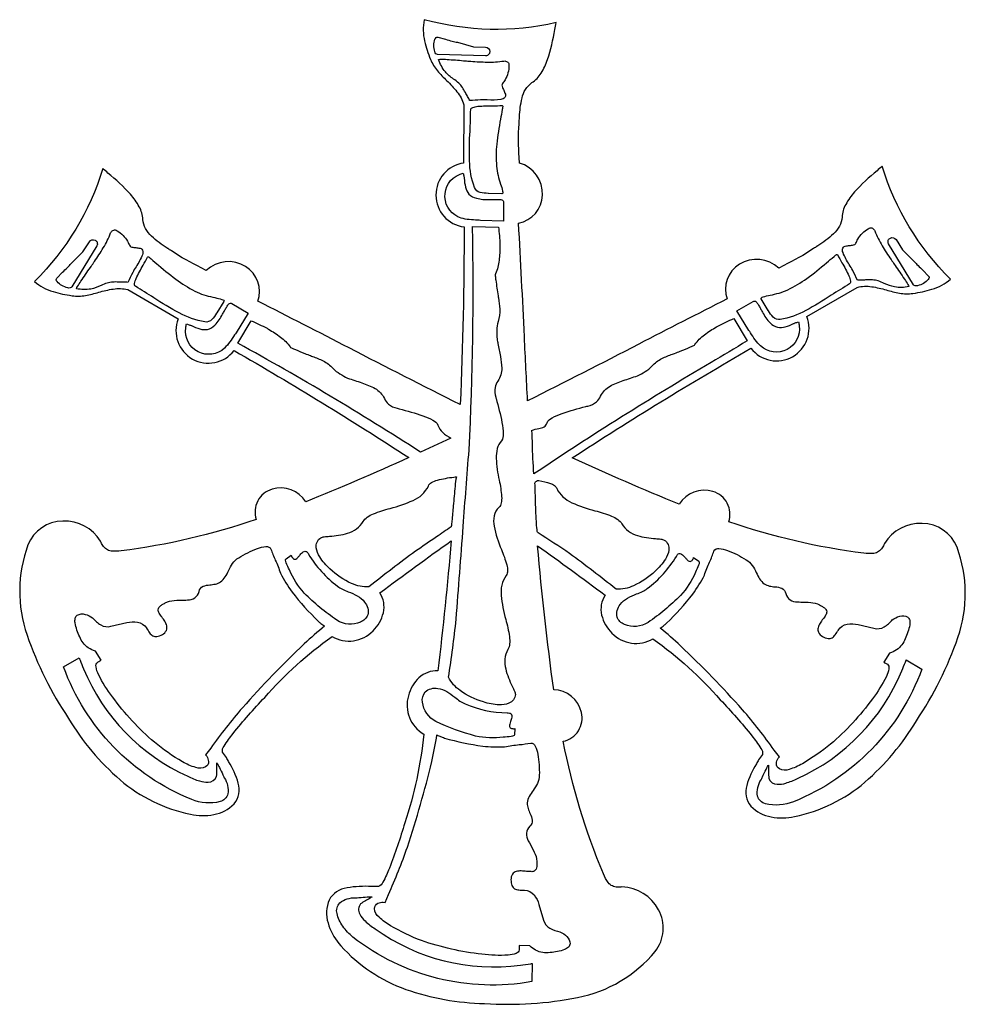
# Model space of a CAD drawing. Extents: x 0.43 to 8.04, y 1.71 to 9.63.
import ezdxf

# ---------------------------------------------------------------- set-up
doc = ezdxf.new("R2010")
doc.units = 0

msp = doc.modelspace()

# ---------------------------------------------------------------- linework, layer by layer
for points in [[(7.975946, 5.385388, 0.303162), (7.695497, 5.576616, 0.271336), (7.390946, 5.414978, -0.0592), (7.373673, 5.380703, -0.087013), (7.344342, 5.351104, -0.162826), (7.305365, 5.335326, -0.058292), (7.225414, 5.337078, -0.051654), (6.138996, 5.591032, 0.421749), (6.011432, 5.833489, 0.344105), (5.740428, 5.731246, -0.009913), (4.877419, 6.103597, -0.013512), (6.317397, 6.986974, 0.872664), (6.765778, 7.24091), (7.172375, 7.476164, -0.101818), (7.289564, 7.481485, -0.032605), (7.406468, 7.45483, 0.026357), (7.51292, 7.429655, 0.081581), (7.620774, 7.427874, 0.039249), (7.773641, 7.460393, 0.111558), (7.922907, 7.543154, -0.125208), (7.373272, 8.449904, -0.003842), (7.331675, 8.414173, 0.036725), (7.150592, 8.243308, 0.057535), (7.079869, 8.143184, 0.115848), (7.050237, 8.040153, -0.121191), (7.029211, 7.968369, -0.070426), (6.980218, 7.906078, -0.047031), (6.854634, 7.809972, 0.000121), (6.849358, 7.806458, 0.001264), (6.821154, 7.788541, -0.036676), (6.580958, 7.652219), (6.54079, 7.630403, 0.344394), (6.224179, 7.661952, 0.344567), (6.124531, 7.382682, 0.001964), (5.413892, 7.018972, -0.003481), (4.519021, 6.563197, -0.00089), (4.49365, 7.078762, 0.00249), (4.446694, 7.991862, 0.346486), (4.639961, 8.217758, 0.342205), (4.454743, 8.476378), (4.451517, 8.521569, -0.036924), (4.451166, 8.790487, 0.001977), (4.453129, 8.831606, 0.00064), (4.4541, 8.846072, -0.047846), (4.474505, 8.999424, -0.192013), (4.554386, 9.122942, 0.115157), (4.629093, 9.199366, 0.058245), (4.68052, 9.309203, 0.037348), (4.738001, 9.549035, -0.004377), (4.748847, 9.605899, -0.12468), (3.688133, 9.629274, 0.110988), (3.690147, 9.4579, 0.04137), (3.737963, 9.309888, 0.079048), (3.793898, 9.218129, 0.025405), (3.868892, 9.138568, -0.031681), (3.951064, 9.049956, -0.098903), (4.006346, 8.945328), (4.00475, 8.476378, 0.875343), (4.007958, 7.962256, -0.011249), (3.977415, 6.533607, -0.003873), (3.083976, 6.988318, 0.002349), (2.349411, 7.364, 0.344574), (2.249764, 7.643261, 0.3444), (1.933169, 7.611703), (1.892982, 7.633519, -0.036598), (1.65287, 7.769802, 0.001268), (1.6246, 7.787757, 0.000123), (1.619279, 7.791301, -0.047024), (1.493708, 7.887407, -0.070417), (1.44473, 7.949685, -0.121145), (1.423703, 8.021453, 0.115856), (1.394064, 8.124501, 0.057536), (1.323325, 8.224642, 0.036727), (1.142212, 8.395522, -0.003831), (1.100668, 8.431204, -0.125227), (0.551033, 7.524472, 0.111541), (0.700301, 7.441702, 0.039271), (0.853186, 7.409174, 0.081586), (0.961031, 7.410955, 0.026356), (1.06748, 7.436129, -0.032605), (1.184383, 7.462785, -0.101828), (1.301565, 7.457463), (1.708164, 7.222228, 0.872649), (2.156561, 6.968274, -0.013842), (3.562787, 6.106714, -0.009772), (2.733514, 5.749947, 0.344112), (2.462509, 5.852182, 0.421745), (2.334946, 5.609733, -0.051669), (1.248526, 5.355779, -0.058294), (1.168575, 5.354026, -0.162829), (1.129599, 5.369804, -0.087036), (1.100274, 5.399396, -0.05922), (1.082994, 5.433678, 0.271338), (0.778445, 5.595314, 0.303188), (0.498014, 5.404069, 0.172699), (0.490778, 4.678647, 0.066067), (0.825851, 4.008128, 0.079881), (1.240096, 3.513866, 0.12565), (1.80621, 3.236953, 0.105914), (1.993437, 3.235195, 0.166889), (2.156561, 3.321067, 0.255614), (2.190881, 3.488647, 0.064525), (2.112936, 3.661789, -0.002378), (2.095493, 3.693435), (2.06495, 3.73705, -0.265774), (2.078208, 3.786151, -0.033096), (2.149001, 3.886538, -0.021295), (2.403453, 4.176976, -0.056382), (2.945649, 4.667158, 0.348854), (3.275313, 4.714092, 0.146001), (3.35856, 4.858858, 0.20153), (3.331365, 5.019251, -0.006001), (3.905108, 5.436794, -0.007653), (3.797418, 4.391387, 0.201834), (3.644897, 4.335229, 0.145802), (3.560777, 4.190997, 0.34857), (3.683329, 3.881939, -0.057027), (3.531045, 3.168388, -0.021688), (3.406693, 2.803143, -0.033754), (3.354873, 2.691762, -0.26736), (3.318494, 2.655821), (3.267069, 2.657379, -0.0014), (3.238245, 2.657159, 0.063745), (3.044359, 2.639943, 0.259311), (2.913511, 2.526515, 0.165058), (2.920942, 2.340525, 0.105095), (3.016361, 2.179079, 0.124212), (3.538881, 1.828932, 0.078735), (4.17349, 1.714804, 0.065277), (4.921805, 1.762913, 0.171986), (5.545983, 2.132347, 0.303859), (5.572296, 2.469643, 0.270297), (5.279196, 2.652704, -0.044351), (5.242431, 2.650172, -0.104377), (5.202049, 2.660496, -0.151622), (5.1683, 2.687375, -0.059271), (5.129724, 2.758653, -0.051478), (4.806689, 3.824299, 0.420765), (4.953153, 4.056047, 0.344991), (4.729561, 4.238707, -0.011506), (4.599375, 5.397836, -0.004872), (5.142593, 5.000569, 0.201506), (5.115396, 4.840166, 0.146001), (5.198637, 4.695394, 0.348871), (5.528292, 4.648458, -0.056392), (6.070495, 4.15829, -0.021301), (6.324948, 3.867848, -0.033107), (6.395739, 3.767457, -0.265809), (6.408992, 3.71835), (6.378465, 3.674735, -0.002372), (6.361039, 3.643126, 0.064531), (6.283069, 3.469969, 0.255686), (6.317397, 3.302383, 0.166911), (6.480521, 3.216496, 0.105921), (6.667749, 3.218253, 0.125638), (7.233854, 3.495183, 0.079886), (7.64809, 3.989446, 0.066077), (7.983178, 4.659951, 0.172698)], [(3.795933, 9.487428), (3.859935, 9.472706, 0.017402), (3.912277, 9.456676, 0.051716), (3.956203, 9.447425), (4.084189, 9.412206), (4.181337, 9.407714, -0.377783), (4.215057, 9.374636, -0.199071), (4.208496, 9.351341, -0.204731), (4.181485, 9.338615), (3.794981, 9.348533, -0.211092), (3.781953, 9.355496, -0.094266), (3.772733, 9.372716, -0.081004), (3.765612, 9.423357, -0.090044), (3.773414, 9.47131, -0.128275), (3.782847, 9.48517, -0.260822)], [(3.965132, 9.119257, 0.018699), (3.923118, 9.152128, -0.058523), (3.857522, 9.209379, -0.096197), (3.80279, 9.310254, -0.160268), (3.821821, 9.312374, -0.01232), (3.871436, 9.310087, -0.004592), (4.004747, 9.299599, 0.000908), (4.050107, 9.295807, -0.000125), (4.063101, 9.294882, 0.015033), (4.195136, 9.288066, 0.04159), (4.328024, 9.296815, -0.167341), (4.355395, 9.291102, -0.2601), (4.369457, 9.270306), (4.368833, 9.259929, -0.143283), (4.338014, 9.146408, -0.032932), (4.327133, 9.129167, 0.02289), (4.318678, 9.116199, 0.064757), (4.312568, 9.101675, 0.033316), (4.324677, 9.068874, 0.0052), (4.337226, 9.0387, -0.291987), (4.336744, 9.00463, -0.169719), (4.304113, 8.988059, -0.054345), (4.195035, 8.983804, 0.017978), (4.141737, 8.984176, 0.010845), (4.053517, 8.977997, 0.031077), (4.036596, 9.010467, -0.014597), (4.018392, 9.043211, 0.022886), (3.995169, 9.083923, 0.070191)], [(4.269192, 8.450932, 0.048118), (4.281633, 8.377015, 0.014545), (4.302469, 8.306222, -0.02545), (4.31827, 8.250796, -0.088015), (4.319278, 8.234583, -0.397661), (4.313154, 8.228565), (4.204493, 8.23214, 0.000227), (4.200965, 8.232228, -0.065182), (4.137442, 8.239334, -0.246455), (4.091999, 8.279239, -0.079265), (4.052247, 8.49343, -0.022797), (4.05599, 8.732598, 0.009569), (4.061583, 8.906112, -0.309036), (4.078032, 8.923257, -0.063878), (4.120149, 8.932371, -0.024265), (4.23999, 8.937151, 0.01275), (4.313851, 8.938967, -0.213951), (4.317188, 8.937515, -0.131049), (4.318867, 8.933848, -0.082293), (4.318746, 8.922838, -0.037141), (4.315061, 8.906901, -0.000708), (4.301511, 8.828742, 0.01837), (4.270885, 8.629079, 0.039393)], [(3.985701, 8.032985, -0.707358), (3.97021, 8.38396, -0.02257), (4.002, 8.395051, 0.009587), (4.006817, 8.366616, -0.002519), (4.008458, 8.357474, -0.044971), (4.008967, 8.353636, 0.040222), (4.01972, 8.282067, 0.122684), (4.047543, 8.226968, 0.143595), (4.107392, 8.192505, 0.074916), (4.214228, 8.182842, 0.013069), (4.24651, 8.183141, -0.013765), (4.276579, 8.18341, 0.004456), (4.282666, 8.183343, -0.078482), (4.311127, 8.18027, -0.359262), (4.325547, 8.159724), (4.324503, 8.009739), (4.139372, 8.014504, 0.005529), (4.118501, 8.01581, -0.012025), (4.04985, 8.020895, -0.05511)], [(1.302611, 7.516314, 0.030403), (1.265999, 7.517908, -0.014611), (1.228508, 7.518509, 0.02281), (1.181645, 7.51875, 0.06995), (1.136015, 7.510429, 0.018637), (1.086611, 7.490508, -0.058548), (1.004191, 7.462325, -0.096165), (0.889376, 7.465383, -0.158725), (0.897169, 7.483074, -0.012194), (0.924214, 7.525242, -0.004556), (1.000372, 7.635987, 0.000849), (1.025593, 7.672276, -0.000117), (1.032674, 7.682738, 0.015063), (1.104717, 7.793786, 0.041666), (1.163662, 7.913378, -0.167185), (1.182285, 7.934209, -0.260262), (1.207314, 7.935983), (1.216022, 7.930262, -0.143248), (1.298944, 7.846828, -0.033093), (1.308455, 7.82876, 0.022936), (1.315457, 7.81496, 0.064953), (1.324978, 7.802425, 0.033394), (1.359449, 7.796512, 0.00541), (1.391857, 7.792304, -0.291932), (1.421127, 7.774832, -0.169702), (1.419156, 7.738275, -0.054361), (1.368285, 7.641692, 0.017935), (1.341349, 7.595807, 0.010448)], [(3.944672, 4.806547, 0.000884), (4.001261, 5.553092, -0.001876), (4.048403, 6.168204, 0.017804), (4.076158, 7.966086), (4.28505, 7.961411, -0.023702), (4.296746, 7.819639, 0.000187), (4.296572, 7.809757, -0.026441), (4.290503, 7.693888, -0.085511), (4.260226, 7.585943, 0.105327), (4.25954, 7.569803, 0.014755), (4.263508, 7.532779, 0.006464), (4.282135, 7.408349, 0.001421), (4.284985, 7.390971, -0.034382), (4.29567, 7.300701, -0.086209), (4.282135, 7.201126, 0.058679), (4.272281, 7.130831, 0.027699), (4.273371, 7.059354, 0.001715), (4.280693, 7.023821, -0.008704), (4.301038, 6.919985, -0.039066), (4.311358, 6.827217, -0.146485), (4.279774, 6.721884, 0.083134), (4.257426, 6.670507, 0.121096), (4.263142, 6.591963, 0.000088), (4.265587, 6.583105, -0.021246), (4.313302, 6.387714, -0.042808), (4.323344, 6.297541, -0.171234), (4.309892, 6.241428, 0.124909), (4.275318, 6.17873, 0.071575), (4.266549, 6.100334, 0.042864), (4.290682, 5.924271, -0.033898), (4.310695, 5.792292, -0.069015), (4.30718, 5.741297, -0.148623), (4.287983, 5.705487, 0.157565), (4.250047, 5.63804, 0.092535), (4.249853, 5.554038, 0.051169), (4.308912, 5.367289, -0.032049), (4.351742, 5.243575, -0.067441), (4.357758, 5.194731, -0.154914), (4.346411, 5.15864, 0.186172), (4.307427, 4.99614, 0.043439), (4.343748, 4.805124, -0.029733), (4.372928, 4.666491, -0.05352), (4.3745, 4.608544, -0.104743), (4.361024, 4.561943, 0.194629), (4.343281, 4.406402, 0.055417), (4.396188, 4.266905, -0.013134), (4.413769, 4.228147, -0.086558), (4.420918, 4.20204, -0.290331), (4.367962, 4.130185, -0.111616), (4.289851, 4.117697, -0.065723), (4.163811, 4.141283, -0.085813), (3.976455, 4.232045, -0.123525), (3.883329, 4.339156), (3.883329, 4.339156, 0.010816)], [(7.085163, 7.809464, 0.00541), (7.117572, 7.813672, 0.033394), (7.152043, 7.819585, 0.064953), (7.161564, 7.832119, 0.022936), (7.168566, 7.845919, -0.033093), (7.178076, 7.863987, -0.143246), (7.260999, 7.947424), (7.269707, 7.953143, -0.260262), (7.294736, 7.951369, -0.167185), (7.313358, 7.930537, 0.041665), (7.372306, 7.810943, 0.015062), (7.444352, 7.69989, -0.000117), (7.451428, 7.689436, 0.000849), (7.476648, 7.653147, -0.004556), (7.552807, 7.542402, -0.012194), (7.579852, 7.500234, -0.158725), (7.587644, 7.482543, -0.096162), (7.472829, 7.479485, -0.058547), (7.390409, 7.507668, 0.018636), (7.341006, 7.527589, 0.069951), (7.295375, 7.535909, 0.022809), (7.248512, 7.535669, -0.014611), (7.211022, 7.535068, 0.030431), (7.17441, 7.533474, 0.010437), (7.135672, 7.612967, 0.017932), (7.108737, 7.658849, -0.05436), (7.057864, 7.755434, -0.169697), (7.055893, 7.791991, -0.291942)], [(0.850619, 7.479133, -0.21088), (0.838061, 7.471327, -0.094258), (0.818526, 7.47195, -0.081027), (0.771095, 7.491105, -0.090045), (0.733466, 7.521838, -0.128316), (0.726182, 7.536933, -0.260998), (0.730774, 7.549387), (0.775507, 7.597475, 0.017341), (0.815556, 7.634765, 0.051504), (0.84554, 7.66815), (0.940068, 7.761357), (0.992501, 7.843197, -0.377739), (1.038021, 7.855871, -0.199023), (1.054925, 7.838542, -0.204781), (1.052451, 7.808786)], [(7.484519, 7.860358), (7.536953, 7.778518), (7.631479, 7.685311, 0.05149), (7.661464, 7.651926, 0.017348), (7.701514, 7.614636), (7.746247, 7.566547, -0.260997), (7.750839, 7.554093, -0.128313), (7.743554, 7.538998, -0.090043), (7.705925, 7.508265, -0.081026), (7.658495, 7.48911, -0.094256), (7.63896, 7.488487, -0.210879), (7.626401, 7.496293), (7.424569, 7.825946, -0.204785), (7.422095, 7.855701, -0.199024), (7.439, 7.873031, -0.377731)], [(1.36289, 7.484542, -0.309304), (1.356266, 7.507346, -0.063897), (1.369436, 7.548366, -0.024266), (1.425231, 7.654516, 0.012746), (1.460589, 7.719356, -0.214655), (1.463502, 7.721512, -0.131), (1.467509, 7.72113, -0.082059), (1.476975, 7.715524, -0.037016), (1.488933, 7.704378, -0.000703), (1.549748, 7.653672, 0.018339), (1.707496, 7.52726, 0.039344), (1.86099, 7.436692, 0.048078), (1.931269, 7.410499, 0.014533), (2.003035, 7.393137, -0.025413), (2.058938, 7.379109, -0.087902), (2.073485, 7.37188, -0.39797), (2.075638, 7.363578), (2.018199, 7.271269, 0.000199), (2.016473, 7.268441, -0.065222), (1.978528, 7.216872, -0.246694), (1.921143, 7.197422, -0.079232), (1.715788, 7.270076, -0.022788), (1.510534, 7.392866, 0.009584)], [(6.61339, 7.456492, 0.039351), (6.766893, 7.547067, 0.018343), (6.92465, 7.673497, -0.000702), (6.985429, 7.724178), (6.985429, 7.724178, -0.037005), (6.997396, 7.735324, -0.082019), (7.006869, 7.74093, -0.130932), (7.010878, 7.741312, -0.214682), (7.013792, 7.739156, 0.012746), (7.049149, 7.674317, -0.024267), (7.104944, 7.568166, -0.063899), (7.118114, 7.527146, -0.309308), (7.111489, 7.504342, 0.009585), (6.963844, 7.412665, -0.022788), (6.758592, 7.289875, -0.079232), (6.553237, 7.217222, -0.246687), (6.495853, 7.236671, -0.065221), (6.457908, 7.288238, 0.0002), (6.456181, 7.291069), (6.398743, 7.383378, -0.39797), (6.400895, 7.39168, -0.087902), (6.415442, 7.398909, -0.025413), (6.471346, 7.412937, 0.014533), (6.543111, 7.430299, 0.048078)], [(2.080239, 6.987486, -0.707034), (1.768443, 7.14959, -0.021014), (1.774732, 7.18261, 0.009553), (1.802115, 7.172439, -0.002396), (1.810628, 7.169372, -0.042664), (1.814112, 7.167943, 0.040201), (1.881486, 7.141464, 0.122637), (1.943131, 7.137999, 0.143609), (2.002917, 7.172588, 0.074952), (2.064711, 7.260269, 0.012963), (2.080463, 7.288124, -0.014059), (2.095419, 7.314518, 0.004421), (2.098501, 7.319732, -0.07861), (2.115367, 7.342837, -0.35936), (2.140374, 7.345043), (2.269789, 7.269143), (2.173117, 7.111292, 0.005313), (2.161817, 7.094261, -0.01206), (2.122994, 7.037214, -0.05528)], [(6.334007, 7.362203, -0.35936), (6.359014, 7.359997, -0.07861), (6.37588, 7.336892, 0.004421), (6.378961, 7.331678, -0.014059), (6.393918, 7.305284, 0.012963), (6.409669, 7.277429, 0.074952), (6.471464, 7.189748, 0.143607), (6.531249, 7.15516, 0.122637), (6.592895, 7.158624, 0.040203), (6.660268, 7.185103, -0.042664), (6.663753, 7.186532, -0.002396), (6.672266, 7.189599, 0.009553), (6.699649, 7.199769, -0.02104), (6.705936, 7.166751, -0.707042), (6.39414, 7.004647, -0.055281), (6.351387, 7.054373, -0.01206), (6.312564, 7.11142, 0.005314), (6.301264, 7.128453), (6.204592, 7.286303)], [(4.676082, 6.385894, -0.174736), (4.716492, 6.425627, -0.044832), (4.797403, 6.46156, -0.022022), (4.989355, 6.517445, 0.000262), (5.004782, 6.521433, 0.122317), (5.074433, 6.555582, 0.084237), (5.106744, 6.600312, -0.150684), (5.183, 6.681906, -0.032742), (5.289465, 6.726121, -0.008038), (5.403587, 6.764479, 0.026375), (5.465305, 6.79876, 0.065504), (5.520464, 6.842378, -0.084829), (5.600776, 6.903313, -0.034531), (5.68502, 6.93858, 0.001573), (5.703064, 6.94521, -0.000547), (5.746699, 6.962585, 0.005688), (5.831491, 6.996906, 0.016949), (5.85621, 7.008229, 0.105596), (5.866689, 7.015317, -0.086581), (5.943002, 7.094682, -0.026549), (6.039993, 7.158334, 0.000283), (6.050757, 7.164881, -0.021565), (6.179311, 7.225637), (6.285956, 7.044925, -0.000728), (5.99571, 6.870559, 0.01506), (4.569438, 5.974604, -0.01059), (4.558395, 6.222791, 0.005516), (4.555833, 6.296846, 0.019285), (4.554188, 6.31692, 0.239908), (4.55191, 6.323581, -0.068485), (4.611206, 6.341427, 0.074855), (4.651861, 6.353387, 0.215769)], [(2.188425, 7.026446), (2.295071, 7.207157, -0.021562), (2.423624, 7.1464, 0.000282), (2.434375, 7.139861, -0.026549), (2.531373, 7.076206, -0.086583), (2.607692, 6.996836, 0.105581), (2.61817, 6.989749, 0.016946), (2.642887, 6.978428, 0.005687), (2.727674, 6.944108, -0.000547), (2.771317, 6.926731, 0.001574), (2.78937, 6.920098, -0.03453), (2.873609, 6.884831, -0.084827), (2.953917, 6.823899, 0.06551), (3.009075, 6.780281, 0.026374), (3.070793, 6.746, -0.008038), (3.184916, 6.707642, -0.032742), (3.291381, 6.663426, -0.150681), (3.367635, 6.581834, 0.084237), (3.399947, 6.537103, 0.122317), (3.469599, 6.502954, 0.000262), (3.485046, 6.498961, -0.022022), (3.676989, 6.443076, -0.044834), (3.757893, 6.407145, -0.174734), (3.798299, 6.367415, 0.134466), (3.836461, 6.308217, 0.066462), (3.902028, 6.263043), (3.658065, 6.150861, 0.017493)], [(3.903293, 5.549269, 0.000836), (3.78526, 5.468245, -0.001606), (3.616962, 5.352974, 0.011975), (3.242979, 5.066294, -0.119767), (3.102374, 5.094349, -0.085203), (2.928892, 5.211201, -0.06729), (2.846189, 5.307356, -0.113051), (2.818411, 5.381017, -0.30159), (2.855851, 5.462021, -0.091596), (2.881834, 5.469162, -0.01373), (2.924267, 5.473479, 0.056562), (3.070779, 5.497988, 0.195111), (3.196229, 5.592903, -0.106632), (3.229091, 5.627257, -0.053779), (3.279438, 5.654457, -0.029549), (3.413315, 5.698089, 0.043296), (3.598068, 5.762369, 0.185365), (3.720675, 5.878006, -0.156202), (3.746868, 5.906174, -0.067547), (3.793275, 5.925377, -0.031935), (3.925092, 5.949605, 0.000577), (3.94711, 5.952788, 0.043186), (3.936238, 5.875414, 0.002788), (3.921486, 5.718838, -0.002403), (3.909959, 5.595628, -0.008171), (3.905794, 5.558921, -0.0232), (3.904308, 5.550223, 0.572502)], [(4.857418, 5.334493, 0.009609), (4.603243, 5.501199, -0.189685), (4.595388, 5.526698, -0.017892), (4.589839, 5.591939, -0.006608), (4.583009, 5.774096, 0.006886), (4.578401, 5.900024, -0.161044), (4.581778, 5.910226, -0.107404), (4.590085, 5.91736, -0.151722), (4.61054, 5.92184, -0.045753), (4.702941, 5.898857, -0.067859), (4.735033, 5.881964, -0.13285), (4.753706, 5.859525, 0.185365), (4.876313, 5.743888, 0.043296), (5.061066, 5.679608, -0.029549), (5.194943, 5.635977, -0.053779), (5.24529, 5.608776, -0.106632), (5.278151, 5.574422, 0.195111), (5.403602, 5.479507, 0.056562), (5.550113, 5.454999, -0.01373), (5.592547, 5.450681, -0.091596), (5.618529, 5.44354, -0.30159), (5.65597, 5.362536, -0.113051), (5.628191, 5.288876, -0.067291), (5.545489, 5.192722, -0.085204), (5.372007, 5.075869, -0.119763), (5.231401, 5.047814), (5.231401, 5.047814, 0.011975)], [(2.722275, 4.607483, 0.022322), (2.224121, 4.09336, 0.027594), (1.969946, 3.769299), (1.927578, 3.714775), (1.937807, 3.703867, -0.10706), (1.951317, 3.661022, -0.303438), (1.927578, 3.618176, -0.199109), (1.848826, 3.613822, -0.062367), (1.74241, 3.659273, -0.038096), (1.515608, 3.816049, -0.057317), (1.177971, 4.182162, -0.047767), (1.066327, 4.361133, -0.078389), (1.046309, 4.424036, -0.293012), (1.058354, 4.459478), (1.058354, 4.459478, -0.013912), (1.06913, 4.46688, -0.059273), (1.087578, 4.476619), (1.042294, 4.548285, 0.654044), (1.042309, 4.548291, 0.093298), (1.042277, 4.54831, 0.019159), (1.042072, 4.548388, 0.003918), (1.041127, 4.548703, -0.069011), (0.984133, 4.576837, -0.16813), (0.915189, 4.665142, -0.067564), (0.877578, 4.776334, -0.098418), (0.878631, 4.813895, -0.161361), (0.894747, 4.839621, -0.181982), (0.95902, 4.845467, -0.124352), (1.018919, 4.816264, 0.081149), (1.084478, 4.760562, 0.20594), (1.166467, 4.749274), (1.293554, 4.778864, -0.099703), (1.381208, 4.782372, -0.213532), (1.451331, 4.736807, -0.000043), (1.452629, 4.734701, 0.023078), (1.477418, 4.696923, 0.102316), (1.502574, 4.673129, 0.16627), (1.534572, 4.667402, 0.090078), (1.579885, 4.683824, 0.155077), (1.612514, 4.716924, 0.16756), (1.615245, 4.753208, 0.077444), (1.599236, 4.789975, 0.02191), (1.575646, 4.824523, -0.031428), (1.555061, 4.855204, -0.137397), (1.545992, 4.881445, -0.164557), (1.552519, 4.901384, -0.082562), (1.568979, 4.916853, -0.022769), (1.589712, 4.929687, 0.011058), (1.60326, 4.937778, -0.092172), (1.675355, 4.956882, -0.023558), (1.755795, 4.960657, 0.003405), (1.781479, 4.961153, 0.160312), (1.841014, 4.97887, 0.181381), (1.876446, 5.028143, -0.253939), (1.907594, 5.071327, -0.082445), (1.962272, 5.082708, 0.032828), (2.006355, 5.089272, 0.095958), (2.048817, 5.1076, 0.102133), (2.086199, 5.146819, 0.031212), (2.113366, 5.196924, -0.03886), (2.1457, 5.255047, -0.116129), (2.194915, 5.300778, -0.046511), (2.344469, 5.37557, -0.080886), (2.4137, 5.391049, -0.318776), (2.453489, 5.370885, 0.024904), (2.488888, 5.282035, -0.024184), (2.530911, 5.176149, 0.04157), (2.624223, 5.025022, 0.036354), (2.834768, 4.789772, 0.029905), (2.855955, 4.772633, 0.006165), (2.8859, 4.750832, 0.020255)], [(2.984149, 4.798829, -0.046397), (2.722282, 5.01591, -0.084346), (2.602851, 5.203208, -0.026767), (2.576928, 5.260663, -0.061338), (2.57163, 5.281411, -0.284646), (2.575094, 5.292583), (2.617462, 5.320964, 0.059116), (2.620387, 5.310679, 0.055321), (2.621985, 5.307795, 0.209946), (2.623311, 5.306774, 0.143209), (2.638577, 5.290564, 0.228094), (2.653461, 5.290511, 0.091512), (2.66829, 5.301463, 0.02068), (2.683393, 5.31827, -0.046898), (2.707599, 5.343449, -0.081391), (2.72058, 5.351002, -0.136585), (2.734337, 5.352185, -0.188901), (2.745942, 5.345871, -0.0556), (2.753677, 5.334025, 0.006471), (2.756247, 5.329489, 0.093274), (2.989979, 5.071244, 0.056166), (3.029284, 5.047619, 0.015748), (3.075816, 5.02779, -0.034014), (3.148539, 4.994644, -0.11046), (3.207651, 4.943553, -0.23435), (3.233539, 4.842124, -0.22046), (3.173691, 4.782331, -0.250986)], [(5.488911, 4.780349, -0.250986), (5.299369, 4.763851, -0.22046), (5.23952, 4.823643, -0.23435), (5.265408, 4.925072, -0.110463), (5.324522, 4.976164, -0.034015), (5.397245, 5.00931, 0.015748), (5.443777, 5.029139, 0.056168), (5.483082, 5.052764, 0.093274), (5.716814, 5.311008, 0.006478), (5.719385, 5.315546, -0.055598), (5.727119, 5.327392, -0.188879), (5.738722, 5.333706, -0.136582), (5.75248, 5.332522, -0.081387), (5.765461, 5.324969, -0.046896), (5.789667, 5.29979, 0.02068), (5.80477, 5.282983, 0.09151), (5.8196, 5.272031, 0.228098), (5.834484, 5.272084, 0.143212), (5.849749, 5.288293, 0.209946), (5.851075, 5.289314, 0.055321), (5.852673, 5.292198, 0.059116), (5.855597, 5.302483), (5.897967, 5.274104, -0.2846), (5.901431, 5.262931, -0.061333), (5.896133, 5.242183, -0.02677), (5.87021, 5.184728, -0.084344), (5.750779, 4.997429, -0.046398)], [(6.24894, 4.077519, 0.022321), (5.750786, 4.591643, 0.020255), (5.58716, 4.734992, 0.006175), (5.617105, 4.756793, 0.029905), (5.638292, 4.773932, 0.036354), (5.848838, 5.009182, 0.041571), (5.94215, 5.160308, -0.024182), (5.984171, 5.266192, 0.024904), (6.019571, 5.355046, -0.318769), (6.05936, 5.37521, -0.080884), (6.128591, 5.35973, -0.046507), (6.278146, 5.284939, -0.116126), (6.327361, 5.239208, -0.03886), (6.359695, 5.181084, 0.031211), (6.386862, 5.13098, 0.10213), (6.424244, 5.09176, 0.09596), (6.466706, 5.073431, 0.032828), (6.510788, 5.066868, -0.082444), (6.565466, 5.055487, -0.253935), (6.596615, 5.012303, 0.18139), (6.632047, 4.96303, 0.16031), (6.691582, 4.945312, 0.003405), (6.717266, 4.944817, -0.023558), (6.797706, 4.941042, -0.09217), (6.869801, 4.921937, 0.01106), (6.88335, 4.913846, -0.02277), (6.904081, 4.901013, -0.082562), (6.920541, 4.885543, -0.164555), (6.927068, 4.865604, -0.137395), (6.917999, 4.839364, -0.031432), (6.897413, 4.808681, 0.02191), (6.873823, 4.774133, 0.077445), (6.857815, 4.737367, 0.16756), (6.860546, 4.701083, 0.155076), (6.893175, 4.667983, 0.090078), (6.938489, 4.651561, 0.166271), (6.970487, 4.657289, 0.102317), (6.995644, 4.681083, 0.023079), (7.020432, 4.718862, -0.000043), (7.021729, 4.720967, -0.213527), (7.091852, 4.766532, -0.099702), (7.179507, 4.763024), (7.306593, 4.733433, 0.205938), (7.388583, 4.744722, 0.081153), (7.45414, 4.800424, -0.124352), (7.51404, 4.829627, -0.181985), (7.578313, 4.823781, -0.161365), (7.594429, 4.798055, -0.09842), (7.595482, 4.760494, -0.067563), (7.557871, 4.649301, -0.16813), (7.488926, 4.560996, -0.069011), (7.431933, 4.532863, 0.003918), (7.430987, 4.532547, 0.019159), (7.430783, 4.53247, 0.093298), (7.43075, 4.532451, 0.654044), (7.430765, 4.532444), (7.385482, 4.460779, -0.059286), (7.40393, 4.45104, -0.013917), (7.414706, 4.443638, 0.000021), (7.414706, 4.443637, -0.293014), (7.426752, 4.408195, -0.07839), (7.406734, 4.345293, -0.047768), (7.29509, 4.166322, -0.057316), (6.957453, 3.800208, -0.038096), (6.73065, 3.643433, -0.062367), (6.624234, 3.597983, -0.19911), (6.545483, 3.602337, -0.303446), (6.521744, 3.645182, -0.107049), (6.535253, 3.688026), (6.545483, 3.698935), (6.503114, 3.753458, 0.027594)], [(2.07859, 3.531533, -0.183084), (2.107267, 3.400886, -0.260185), (2.044038, 3.338744, -0.157499), (1.816642, 3.355587, -0.212706), (0.784857, 4.42259), (0.910221, 4.496364, -0.003517), (0.917412, 4.478115, 0.007012), (0.945568, 4.408401, 0.190886), (1.784485, 3.542882, 0.046536), (1.879633, 3.504951, 0.082422), (1.947815, 3.495886, 0.31917), (2.015926, 3.541469, 0.031342), (2.018578, 3.598131, 0.007949), (2.017665, 3.645742, -0.004398), (2.017521, 3.650718, -0.102976), (2.025565, 3.639671, -0.013875), (2.038681, 3.614842, -0.006057), (2.067456, 3.554809, 0.00899)], [(6.660379, 3.338428, -0.157499), (6.432983, 3.321584, -0.260185), (6.369753, 3.383726, -0.183084), (6.398431, 3.514374, 0.008996), (6.409571, 3.537662, -0.006056), (6.438344, 3.597689, -0.013874), (6.451456, 3.622513, -0.102967), (6.459499, 3.633558, -0.004398), (6.459354, 3.628583, 0.00795), (6.458442, 3.580971, 0.03135), (6.461094, 3.52431, 0.319175), (6.529205, 3.478726, 0.082422), (6.597387, 3.48779, 0.046537), (6.692535, 3.525721, 0.190884), (7.531453, 4.39124, 0.00701), (7.559612, 4.460963, -0.003511), (7.5668, 4.479204), (7.692162, 4.405431, -0.212708)], [(3.79674, 4.250129, -0.109401), (3.86969, 4.224537, -0.033656), (3.934211, 4.178501, 0.01589), (3.975079, 4.14783, 0.056096), (4.015879, 4.125278, 0.096315), (4.35479, 4.052917, -0.04542), (4.372509, 4.051851, -0.173937), (4.386928, 4.044392, -0.141), (4.392753, 4.032166, -0.083267), (4.392611, 4.017363, -0.047182), (4.382611, 3.98409, 0.020425), (4.375418, 3.962822, 0.090408), (4.373114, 3.944638, 0.228885), (4.38029, 3.931817, 0.145374), (4.40154, 3.926636, 0.108173), (4.407926, 3.925563, 0.047322), (4.4176, 3.926636), (4.414685, 3.876971, -0.296804), (4.406902, 3.868279, -0.063373), (4.386383, 3.862778, -0.023217), (4.324118, 3.857097, -0.082458), (4.101331, 3.866502, -0.046695), (3.782128, 3.983378, -0.250035), (3.673301, 4.13964, -0.220609), (3.695441, 4.221425, -0.232338)], [(4.613675, 3.551553, -0.117764), (4.598322, 3.486063, -0.039436), (4.563528, 3.429247, 0.031349), (4.533161, 3.380899, 0.10188), (4.51726, 3.328767, 0.094187), (4.523112, 3.283097, 0.031996), (4.539686, 3.241762, -0.081348), (4.557552, 3.188609, -0.256366), (4.536254, 3.140262, 0.181576), (4.51069, 3.084756, 0.154374), (4.524575, 3.023406, 0.001754), (4.533933, 3.00696, -0.023117), (4.572959, 2.93342, -0.089834), (4.594682, 2.858258, 0.013952), (4.593874, 2.840557, -0.021715), (4.592524, 2.816643, -0.07922), (4.587106, 2.795225, -0.163007), (4.57359, 2.780255, -0.14255), (4.54795, 2.775685, -0.030296), (4.510397, 2.778111, 0.02179), (4.467953, 2.781159, 0.077654), (4.427672, 2.77644, 0.169461), (4.397603, 2.755593, 0.155741), (4.385792, 2.710253, 0.093569), (4.39366, 2.663148, 0.169538), (4.414818, 2.63839, 0.101004), (4.448852, 2.628531, 0.023476), (4.495351, 2.626121, -0.210278), (4.571131, 2.588343, -0.108585), (4.610761, 2.51084), (4.648747, 2.38621, 0.208585), (4.699686, 2.320574, 0.077005), (4.780215, 2.291169, -0.126234), (4.836463, 2.254161, -0.193108), (4.862019, 2.196129, -0.163552), (4.848423, 2.168723, -0.101134), (4.816743, 2.148616, -0.067061), (4.701328, 2.124464, -0.176723), (4.583919, 2.144713, -0.082794), (4.537721, 2.178987), (4.451517, 2.180546, -0.061661), (4.452754, 2.171247, -0.021177), (4.452617, 2.159907, -0.015094), (4.451517, 2.146281, -0.298077), (4.427275, 2.118245, -0.078775), (4.363024, 2.104286, -0.047525), (4.152229, 2.111807, -0.056413), (3.665583, 2.221062, -0.037821), (3.416684, 2.339661, -0.060192), (3.323944, 2.408818, -0.193451), (3.287218, 2.478115, -0.292369), (3.313515, 2.520969, -0.101044), (3.357343, 2.531099), (3.371956, 2.527982), (3.399711, 2.591856, 0.021531), (3.55164, 2.973557, 0.02049), (3.748853, 3.660618, 0.018131), (3.789754, 3.875614, -0.001789), (3.805576, 3.868766, 0.005316), (3.83286, 3.857102, 0.040446), (3.851117, 3.850681, 0.036695), (4.15917, 3.785246, 0.044557), (4.33466, 3.780574, -0.025007), (4.452471, 3.797402, 0.022981), (4.545017, 3.810182, -0.323012), (4.581219, 3.786204, -0.078603), (4.602357, 3.718845, -0.04516)], [(4.554458, 1.891244, -0.212153), (3.112868, 2.248801, -0.064914), (3.03231, 2.336756, -0.10388), (2.985501, 2.438407, -0.258818), (3.008, 2.524359, -0.182429), (3.135362, 2.565217, 0.010074), (3.162519, 2.567402, -0.00624), (3.228077, 2.572671, -0.014399), (3.255502, 2.573762, -0.106524), (3.268757, 2.572312, -0.030232), (3.264118, 2.569499, -0.002456), (3.253981, 2.563881, 0.008214), (3.213727, 2.541077, 0.034948), (3.175531, 2.515551, 0.322869), (3.169717, 2.433613, 0.082531), (3.211932, 2.379078, 0.046085), (3.292865, 2.315497, 0.191157), (4.461233, 2.023208, 0.030244), (4.544459, 2.0351, -0.003142), (4.556054, 2.037399)]]:
    msp.add_lwpolyline(points, format="xyb", close=True)

doc.saveas('drawing.dxf')
